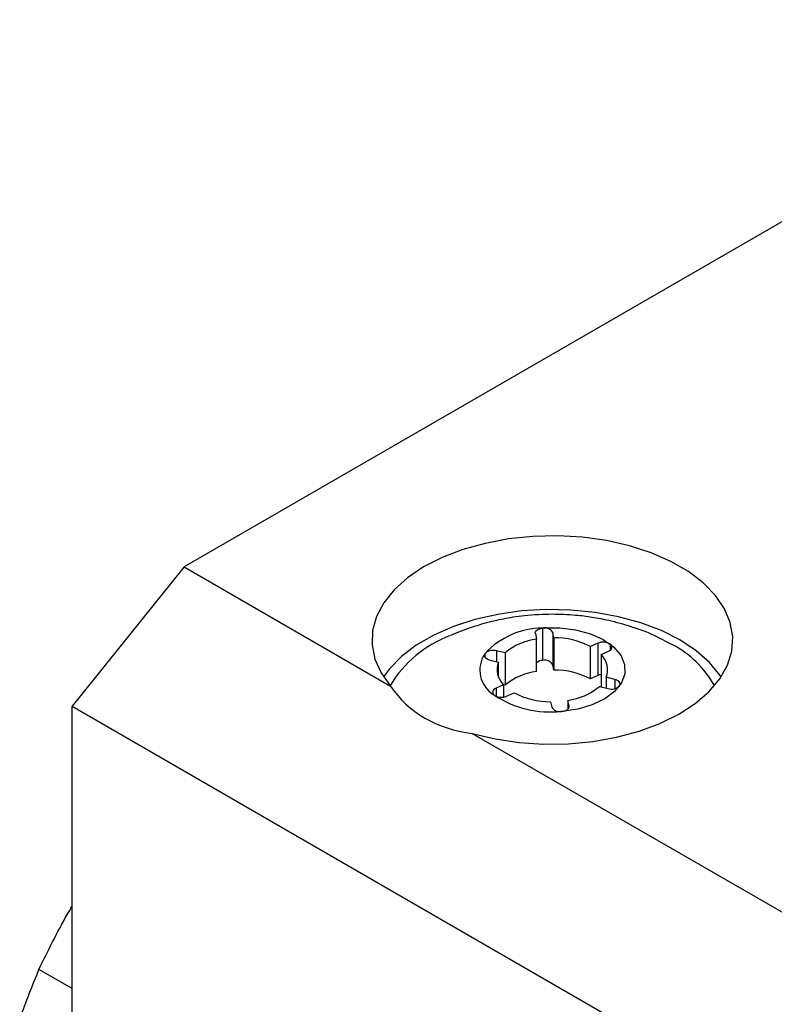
# Model space of a CAD drawing. Header units: millimetres. Extents: x 13 to 546, y 13 to 419.
# Tile 14 of 16: x 446 to 470, y 345 to 376. Entities that reach past the tile are written whole.
import ezdxf

# ---------------------------------------------------------------- set-up
doc = ezdxf.new("R2010")
doc.units = ezdxf.units.MM
doc.header["$LTSCALE"] = 2

msp = doc.modelspace()

# ---------------------------------------------------------------- linework, layer by layer
for p, q in [((480.97, 376.031), (451.024, 358.743)), ((451.024, 358.743), (447.488, 354.345)), ((451.024, 358.743), (457.547, 354.978)), ((462.358, 355.794), (462.358, 356.815)), ((462.121, 356.637), (462.159, 356.467)), ((462.159, 355.446), (462.159, 356.467)), ((462.705, 356.508), (462.667, 356.678)), ((462.667, 356.678), (462.667, 355.657)), ((462.705, 356.508), (462.705, 355.487)), ((465.906, 356.563), (466.439, 356.294)), ((464.096, 356.335), (463.86, 356.231)), ((463.86, 355.21), (463.86, 356.231)), ((464.096, 356.335), (464.096, 355.314)), ((464.482, 356.305), (464.482, 356.112)), ((460.532, 355.886), (460.532, 356.008)), ((461.166, 356.029), (460.891, 356.094)), ((460.891, 356.094), (460.891, 355.75)), ((461.166, 356.029), (461.166, 355.008)), ((464.195, 355.978), (464.431, 356.083)), ((464.195, 355.978), (464.195, 354.958)), ((460.68, 355.801), (460.954, 355.735)), ((460.954, 355.261), (460.954, 355.735)), ((462.705, 355.487), (462.667, 355.657)), ((464.096, 355.314), (463.86, 355.21)), ((464.63, 355.193), (464.356, 355.26)), ((464.356, 355.26), (464.356, 354.915)), ((464.63, 355.193), (464.63, 354.9)), ((461.114, 355.019), (460.878, 354.915)), ((460.878, 354.915), (460.878, 354.662)), ((461.166, 355.008), (461.113, 355.021)), ((461.114, 355.019), (461.114, 354.635)), ((464.143, 354.966), (464.417, 354.9)), ((461.212, 354.662), (461.449, 354.766)), ((447.488, 354.345), (490.551, 329.486)), ((447.488, 344.454), (447.488, 354.345)), ((462.602, 354.488), (462.64, 354.318)), ((463.187, 354.359), (463.149, 354.529)), ((463.149, 354.529), (463.149, 354.256)), ((463.187, 354.318), (463.187, 354.359)), ((460.128, 353.488), (484.983, 339.139)), ((447.488, 345.425), (446.437, 346.032))]:
    msp.add_line(p, q)
at = {"flags": 128}
for points in [[(460.128, 353.488), (460.851, 353.316), (461.608, 353.203), (462.385, 353.15), (463.168, 353.16), (463.94, 353.231), (464.688, 353.363), (465.398, 353.552), (466.057, 353.796), (466.651, 354.09), (467.17, 354.428), (467.604, 354.804), (467.945, 355.21), (468.186, 355.64), (468.323, 356.084), (468.353, 356.536), (468.276, 356.985), (468.093, 357.424), (467.808, 357.845), (467.426, 358.239), (466.953, 358.599), (466.4, 358.918), (465.777, 359.191), (465.094, 359.411), (464.366, 359.576), (463.605, 359.682), (462.827, 359.726), (462.045, 359.709), (461.275, 359.629), (460.531, 359.49), (459.826, 359.294), (459.176, 359.043), (458.59, 358.743), (458.082, 358.4), (457.659, 358.02), (457.331, 357.61), (457.102, 357.178), (456.979, 356.732), (456.962, 356.281), (457.053, 355.832), (457.249, 355.395), (457.547, 354.978)], [(467.988, 355.273), (467.958, 355.317), (467.624, 355.723), (467.198, 356.098), (466.686, 356.437), (466.1, 356.732), (465.45, 356.978), (464.747, 357.171), (464.005, 357.307), (463.239, 357.383), (462.461, 357.398), (461.687, 357.353), (460.932, 357.246), (460.208, 357.081), (459.53, 356.861), (458.91, 356.59), (458.36, 356.272), (457.89, 355.915), (457.508, 355.523), (457.324, 355.273)], [(462.121, 356.637), (462.119, 356.667), (462.127, 356.696), (462.144, 356.724), (462.17, 356.75), (462.204, 356.772), (462.244, 356.791), (462.29, 356.805), (462.339, 356.813)], [(462.378, 356.816), (462.891, 356.819), (463.392, 356.756), (463.857, 356.63), (464.262, 356.448), (464.587, 356.219), (464.816, 355.954), (464.937, 355.666), (464.945, 355.37), (464.839, 355.08), (464.624, 354.811), (464.311, 354.576), (463.916, 354.387), (463.458, 354.254), (462.96, 354.182)], [(464.431, 356.083), (464.47, 356.104), (464.502, 356.129), (464.524, 356.158), (464.536, 356.188), (464.538, 356.219), (464.529, 356.25), (464.51, 356.279), (464.482, 356.305)], [(460.68, 355.801), (460.635, 355.815), (460.595, 355.833), (460.562, 355.855), (460.536, 355.88), (460.519, 355.908), (460.511, 355.937), (460.512, 355.966), (460.523, 355.995)], [(464.777, 354.986), (464.793, 355.015), (464.799, 355.046), (464.794, 355.077), (464.778, 355.107), (464.753, 355.135), (464.719, 355.159), (464.677, 355.179), (464.63, 355.193)], [(460.878, 354.915), (460.841, 354.895), (460.81, 354.871), (460.788, 354.845), (460.774, 354.817), (460.77, 354.787), (460.775, 354.758), (460.79, 354.73), (460.813, 354.704)], [(462.96, 354.182), (463.011, 354.19), (463.058, 354.203), (463.1, 354.221), (463.135, 354.244), (463.162, 354.27), (463.18, 354.298), (463.188, 354.328), (463.187, 354.359)]]:
    msp.add_lwpolyline(points, dxfattribs=at)
for centre, radius, start, end in [((462.371, 354.304), 2.509, 90.7316, 136.782), ((462.427, 356.546), 0.274, 28.7599, 100.2309), ((460.746, 353.058), 3.754, 110.4853, 148.9093), ((462.416, 354.54), 1.944, 97.5934, 130.0273), ((462.708, 353.976), 2.532, 62.9407, 90.0623), ((464.261, 355.953), 0.416, 57.8805, 113.3429), ((464.913, 353.373), 3.295, 29.5162, 62.4172), ((461.274, 355.485), 0.908, 145.8615, 239.4714), ((460.786, 355.727), 0.382, 73.9411, 129.4145), ((463.749, 355.501), 0.653, 338.3214, 46.9234), ((461.561, 355.495), 0.653, 158.4494, 226.7954), ((462.365, 355.473), 0.321, 91.1831, 129.7979), ((462.42, 355.517), 0.284, 29.6042, 102.5755), ((462.416, 353.519), 1.944, 97.5934, 130.0273), ((462.708, 352.955), 2.532, 62.9407, 90.0623), ((464.251, 354.95), 0.396, 98.2171, 113.1247), ((462.893, 356.46), 1.948, 277.55, 309.9443), ((464.525, 355.249), 0.365, 252.9325, 313.7922), ((462.603, 357.413), 3.25, 237.1791, 275.8899), ((461.047, 355.053), 0.425, 241.0738, 292.8979), ((462.602, 357.017), 2.529, 242.8775, 270.0197), ((462.883, 354.453), 0.278, 208.9807, 281.118), ((473.251, 334.729), 29.099, 157.1417, 160.4469)]:
    msp.add_arc(centre, radius, start, end)
msp.add_ellipse((462.656, 358.983), major_axis=(4.805, 4.394), ratio=0.697875, start_param=3.033031, end_param=3.684797)
for points, knots in [([(462.656, 357.249), (462.362, 357.241), (461.946, 357.228), (461.332, 357.144), (460.8, 357.042), (460.172, 356.862), (459.715, 356.706), (459.475, 356.591), (459.446, 356.577)], [0, 0, 0, 0, 0.266589, 0.377614, 0.562888, 0.758295, 0.970593, 1, 1, 1, 1]), ([(465.901, 356.565), (465.899, 356.566), (465.66, 356.686), (465.17, 356.853), (464.507, 357.043), (463.917, 357.155), (463.322, 357.232), (462.902, 357.243), (462.656, 357.249)], [0, 0, 0, 0, 0.002454, 0.24047, 0.461874, 0.622091, 0.779479, 1, 1, 1, 1]), ([(446.437, 346.032), (446.722, 346.613), (447.051, 347.286), (447.436, 347.941), (447.488, 348.031)], [0, 0, 0, 0, 0.863957, 1, 1, 1, 1])]:
    msp.add_open_spline(points, degree=3, knots=knots)
for points in [[(462.339, 356.813), (462.346, 356.814), (462.352, 356.814), (462.358, 356.815)], [(462.358, 356.815), (462.365, 356.815), (462.371, 356.816), (462.378, 356.816)], [(460.523, 355.995), (460.525, 355.999), (460.528, 356.004), (460.532, 356.008)], [(460.532, 356.008), (460.535, 356.013), (460.539, 356.018), (460.543, 356.022)], [(460.827, 354.692), (460.822, 354.696), (460.817, 354.7), (460.813, 354.704)], [(460.842, 354.682), (460.837, 354.685), (460.832, 354.688), (460.827, 354.692)], [(462.949, 354.181), (462.945, 354.181), (462.941, 354.18), (462.937, 354.18)], [(462.96, 354.182), (462.956, 354.181), (462.953, 354.181), (462.949, 354.181)]]:
    msp.add_open_spline(points, degree=3)

doc.saveas('drawing.dxf')
